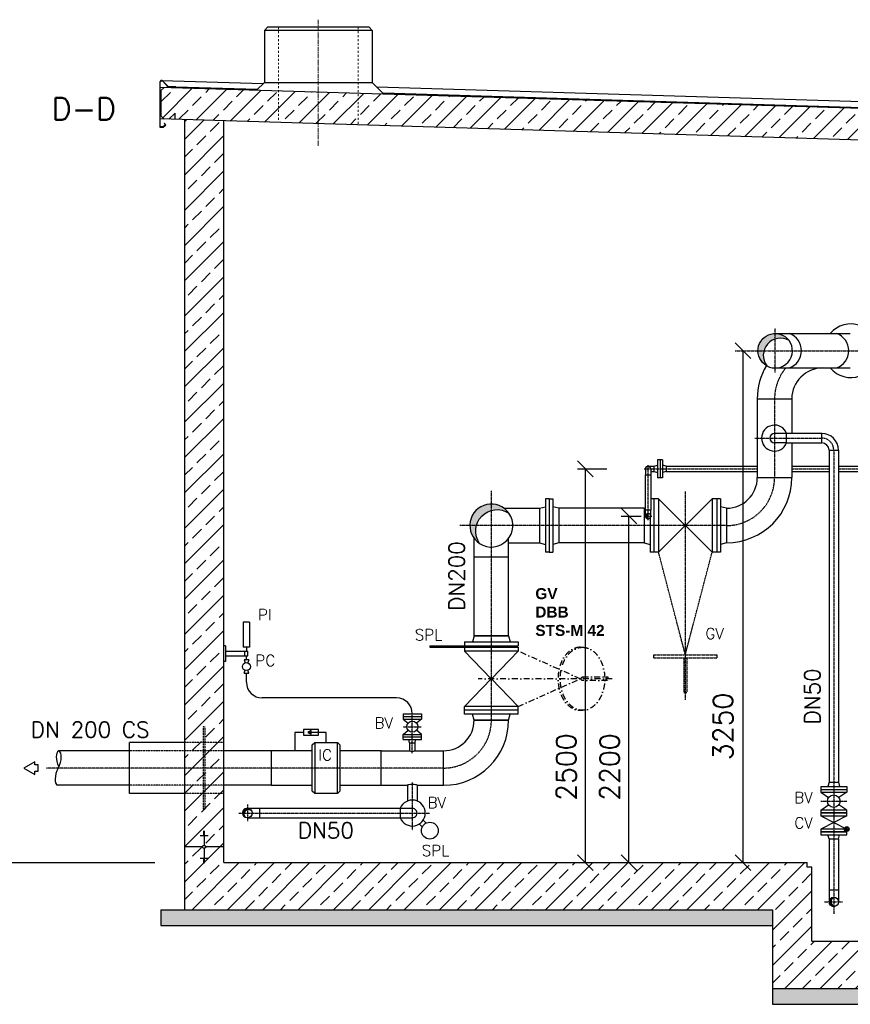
# Model space of a CAD drawing. Header units: millimetres. Extents: x -197187 to 231260338, y -45270 to 70505.
# Tile 23 of 85: x -39226 to -33949, y 2478 to 8730. Entities that reach past the tile are written whole.
import ezdxf

# ---------------------------------------------------------------- set-up
doc = ezdxf.new("R2010")
doc.units = ezdxf.units.MM
doc.header["$LTSCALE"] = 0.5
for name, pattern in [('DASHDOT', [1, 0.5, -0.25, 0, -0.25]), ('HIDDEN', [0.375, 0.25, -0.125]), ('JIS_02_1.0', [2, 1, -1]), ('MITTE2', [28.575, 19.05, -3.175, 3.175, -3.175])]:
    doc.linetypes.add(name, pattern=pattern)
for name, color, linetype in [('21', 7, 'Continuous'), ('4', 7, 'Continuous'), ('41', 7, 'Continuous'), ('42', 7, 'Continuous'), ('BEMAßUNG', 7, 'Continuous'), ('Beschriftung', 7, 'Continuous'), ('P-MU025ENTLÜ', 7, 'Continuous'), ('P-MU050ENTL', 7, 'Continuous'), ('P-MU150AUSL', 7, 'Continuous'), ('P-MU150EINL', 7, 'Continuous'), ('P-MU200AUSL', 7, 'Continuous'), ('P-MU200EINL', 7, 'Continuous')]:
    doc.layers.add(name, color=color, linetype=linetype)
doc.styles.add('ROMANS', font='ROMANS', dxfattribs={"height": 0.2})

# ---------------------------------------------------------------- blocks, each defined once
blk = doc.blocks.new('_Oblique')
at = {"color": 0, "linetype": 'ByBlock', "lineweight": -2}
blk.add_line((-0.5, -0.5), (0.5, 0.5), dxfattribs=at)

msp = doc.modelspace()

# ---------------------------------------------------------------- hatches: boundary and pattern name
at = {"lineweight": 5}
h = msp.add_hatch(dxfattribs=at)
h.set_pattern_fill('ANSI33', color=256, scale=25)
h.set_pattern_definition([(45, (6099.8, -19317.34), (-112.2532, 112.2532), []), (45, (6212.05, -19317.34), (-112.2532, 112.2532), [79.375, -39.6875])])
h.paths.add_polyline_path([(-38328.524, 8280.693), (-38308.533, 8300.093), (-27299.064, 7969.809), (-27279.073, 7949.209), (-27279.073, 7788.471), (-27299.064, 7769.071), (-27329.005, 7769.969), (-27369.005, 7811.169), (-27369.005, 7771.169), (-38308.533, 8099.355), (-38328.524, 8119.955)])
h = msp.add_hatch(dxfattribs=at)
h.set_pattern_fill('ANSI33', color=256, scale=25)
h.set_pattern_definition([(45, (6100, -19369.34), (-112.2532, 112.2532), []), (45, (6212.25, -19369.34), (-112.2532, 112.2532), [79.375, -39.6875])])
h.paths.add_polyline_path([(-27429.005, 7772.969), (-27679.005, 7780.469), (-27679.005, 3378.469), (-33664.005, 3378.469), (-33664.005, 3348.469), (-33694.005, 3348.469), (-33694.005, 2878.469), (-34194.005, 2878.469), (-34194.005, 3378.469), (-37929.005, 3378.469), (-37929.005, 8087.969), (-38177.137, 8095.413), (-38179.005, 3078.469), (-34444.005, 3078.469), (-34444.005, 2578.469), (-33444.005, 2578.469), (-33444.005, 3078.469), (-27429.005, 3078.469)])
h = msp.add_hatch(color=256)
h.dxf.hatch_style = 1
h.paths.add_polyline_path([(-35243.629, 5578.469), (-35250.586, 5578.469, 0.41421356), (-35233.736, 5561.619, -0.27186685)])
h.paths.add_polyline_path([(-35233.736, 5595.319, 0.41421356), (-35250.586, 5578.469), (-35243.629, 5578.469, -0.27186685)])
h = msp.add_hatch(color=256)
h.dxf.hatch_style = 1
h.paths.add_polyline_path([(-37394.766, 4205.073), (-37374.68, 4193.476), (-37374.68, 4216.669)])
h = msp.add_hatch(color=256)
h.dxf.hatch_style = 1
h.paths.add_polyline_path([(-34070.611, 3128.469), (-34084.155, 3128.469, 0.41421356), (-34054.005, 3098.319, -0.25717044)])
h.paths.add_polyline_path([(-34054.005, 3158.619, 0.41421356), (-34084.155, 3128.469), (-34070.611, 3128.469, -0.25717044)])
at = {"layer": 'Beschriftung', "lineweight": 5}
h = msp.add_hatch(dxfattribs=at)
h.set_pattern_fill('BETON_UNBEWEHRT', color=256, scale=200, angle=90, pattern_type=2)
h.set_pattern_definition([(135, (-38179.005, 48240.51), (-35.35534, -35.35534), [25, -12.5])])
h.paths.add_polyline_path([(-34444.005, 3078.469), (-38329.005, 3078.469), (-38329.005, 2978.469), (-34444.005, 2978.469)])
h.paths.add_polyline_path([(-33444.005, 2578.469), (-34444.005, 2578.469), (-34444.005, 2478.469), (-33444.005, 2478.469)])
h.paths.add_polyline_path([(-27279.005, 3078.469), (-33444.005, 3078.469), (-33444.005, 2978.469), (-27279.005, 2978.469)])
at = {"layer": 'P-MU050ENTL', "linetype": 'Continuous', "ltscale": 10}
h = msp.add_hatch(dxfattribs=at)
h.set_pattern_fill('ANSI31', color=256, style=0)
h.set_pattern_definition([(45, (-26138.38, -11424.36843), (-0.08838834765, 0.08838834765), [])])
h.paths.add_polyline_path([(-37779.005, 3723.069), (-37779.005, 3714.307, -0.25950715), (-37752.169, 3706.66, 0.28149238)])
h.paths.add_polyline_path([(-37779.005, 3714.307), (-37779.005, 3723.069, 0.41421356), (-37809.155, 3692.919), (-37800.393, 3692.919, -0.28494192)])
h.paths.add_polyline_path([(-37800.393, 3692.919), (-37809.155, 3692.919, 0.28149238), (-37792.746, 3666.082, -0.25950715)])
at = {"layer": 'P-MU200EINL', "linetype": 'Continuous', "ltscale": 10}
h = msp.add_hatch(color=256, dxfattribs=at)
h.paths.add_polyline_path([(-34497.513, 6628.424), (-34535.555, 6628.424, 0.27029068), (-34479.95, 6533.077, -0.23329223)])
h.paths.add_polyline_path([(-34426.005, 6737.974), (-34426.005, 6702.724, -0.21036679), (-34338.172, 6693.895, 0.23684684)])
h.paths.add_polyline_path([(-34426.005, 6702.724), (-34426.005, 6737.974, 0.41421356), (-34535.555, 6628.424), (-34497.513, 6628.424, -0.25004036)])
h = msp.add_hatch(color=256, dxfattribs=at)
h.paths.add_polyline_path([(-36117.419, 5597.086, 0.24392992), (-36229.005, 5654.969), (-36229.005, 5614.531, -0.21655423)])
h.paths.add_polyline_path([(-36365.505, 5518.469), (-36324.226, 5518.469, -0.26514265), (-36229.005, 5614.531), (-36229.005, 5654.969, 0.41421356)], flags=17)
h.paths.add_polyline_path([(-36324.226, 5518.469), (-36365.505, 5518.469, 0.25246547), (-36303.994, 5404.412, -0.22267638)])

# ---------------------------------------------------------------- linework, layer by layer
at = {"linetype": 'MITTE2', "lineweight": 18, "ltscale": 3}
msp.add_line((-37328.798, 7930.47), (-37328.798, 8730.47), dxfattribs=at)
for p, q in [((-37671.092, 8662.47), (-37651.092, 8682.47)), ((-37671.092, 8662.47), (-37671.092, 8332.47)), ((-36986.092, 8662.47), (-37671.092, 8662.47)), ((-37006.092, 8682.47), (-37651.092, 8682.47)), ((-36986.092, 8662.47), (-37006.092, 8682.47)), ((-36986.092, 8662.47), (-36986.092, 8332.47)), ((-38324.006, 8344.224), (-37678.696, 8324.865)), ((-37671.092, 8332.47), (-37721.092, 8282.47)), ((-37671.092, 8332.47), (-36986.092, 8332.47)), ((-36986.092, 8332.47), (-36911.813, 8258.191)), ((-27299.064, 7969.809), (-38334.006, 8300.857)), ((-38328.524, 8280.693), (-38308.533, 8300.093)), ((-38328.524, 8280.693), (-38328.524, 8119.955)), ((-37716.337, 8287.224), (-38234.051, 8302.861)), ((-38233.991, 8304.86), (-37714.356, 8289.205)), ((-36956.831, 8303.209), (-25838.308, 7969.653)), ((-36918.863, 8265.241), (-25874.938, 7932.536)), ((-25924.087, 7931.061), (-36916.694, 8263.072)), ((-38238.592, 8137.257), (-38278.592, 8098.457)), ((-38238.592, 8097.257), (-38238.592, 8137.257)), ((-27369.005, 7771.169), (-38334.006, 8100.119)), ((-38308.533, 8099.355), (-38328.524, 8119.955)), ((-37422.968, 4205.073), (-37477.293, 4205.073)), ((-37477.293, 4205.073), (-37477.293, 4088.019)), ((-37279.005, 4205.073), (-37374.68, 4205.073)), ((-37279.005, 4140.469), (-37279.005, 4205.073)), ((-38059.005, 3578.122), (-38049.005, 3578.122)), ((-38059.005, 3574.602), (-38049.005, 3574.602)), ((-38059.005, 3571.082), (-38049.005, 3571.082)), ((-38059.005, 3567.563), (-38049.005, 3567.563)), ((-38059.005, 3564.043), (-38049.005, 3564.043)), ((-38054.005, 3578.469), (-38054.005, 3488.822)), ((-38079.005, 3549.963), (-38029.005, 3549.963)), ((-38059.005, 3560.523), (-38049.005, 3560.523)), ((-38059.005, 3557.003), (-38049.005, 3557.003)), ((-38059.005, 3553.483), (-38049.005, 3553.483)), ((-38064.358, 3478.469), (-38179.005, 3478.469)), ((-38054.005, 3468.116), (-38054.005, 3378.469)), ((-37929.005, 3478.469), (-38043.653, 3478.469)), ((-38079.005, 3406.975), (-38029.005, 3406.975)), ((-38059.005, 3403.455), (-38049.005, 3403.455)), ((-38059.005, 3399.935), (-38049.005, 3399.935)), ((-38059.005, 3396.415), (-38049.005, 3396.415)), ((-38059.005, 3392.895), (-38049.005, 3392.895)), ((-38059.005, 3389.375), (-38049.005, 3389.375)), ((-38059.005, 3385.856), (-38049.005, 3385.856)), ((-38059.005, 3382.336), (-38049.005, 3382.336)), ((-38059.005, 3378.816), (-38049.005, 3378.816)), ((-34224.005, 3348.469), (-34224.005, 3378.469)), ((-34194.005, 3348.469), (-34224.005, 3348.469)), ((-34194.005, 2878.469), (-34194.005, 3348.469)), ((-38329.005, 3078.469), (-34444.005, 3078.469)), ((-38329.005, 3078.469), (-38329.005, 2978.469)), ((-34444.005, 3078.469), (-34444.005, 2478.469)), ((-38329.005, 2978.469), (-34444.005, 2978.469)), ((-34444.005, 2578.469), (-33444.005, 2578.469)), ((-34444.005, 2478.469), (-33444.005, 2478.469))]:
    msp.add_line(p, q)
at = {"linetype": 'JIS_02_1.0', "lineweight": 18, "ltscale": 25}
for p, q in [((-37581.092, 8682.47), (-37581.092, 8077.532)), ((-37076.092, 8682.47), (-37076.092, 8062.382))]:
    msp.add_line(p, q, dxfattribs=at)
msp.add_lwpolyline([(-38299.864, 8063.658), (-38314.006, 8049.516), (-38334.006, 8049.516), (-38334.006, 8332.224, -0.67907867), (-38316.726, 8339.08), (-38284.028, 8304.36), (-38234.051, 8302.861), (-38233.991, 8304.86), (-38283.14, 8306.334), (-38315.27, 8340.451, 0.67907867), (-38336.006, 8332.224), (-38336.006, 8047.516), (-38313.177, 8047.516), (-38297.035, 8063.658), (-38305.52, 8072.143), (-38306.935, 8070.729)], format="xyb", close=True)
for points in [[(-37422.968, 4186.971), (-37326.391, 4186.971), (-37326.391, 4223.174), (-37422.968, 4223.174)], [(-37394.766, 4205.073), (-37374.68, 4193.476), (-37374.68, 4216.669)]]:
    msp.add_lwpolyline(points, close=True)
msp.add_circle((-38054.005, 3478.469), 10.353)
at = {"layer": '21', "linetype": 'Continuous', "ltscale": 10}
for p, q in [((-38179.005, 8095.469), (-38179.005, 3078.469)), ((-37785.285, 4523.569), (-37785.285, 4580.419)), ((-36338.555, 4283.469), (-36119.455, 4283.469)), ((-37929.005, 3378.469), (-34224.005, 3378.469)), ((-38179.005, 3078.469), (-34944.005, 3078.469)), ((-34194.005, 2878.469), (-33694.005, 2878.469))]:
    msp.add_line(p, q, dxfattribs=at)
at = {"layer": '41', "linetype": 'Continuous', "ltscale": 10}
for p, q in [((-37929.005, 3378.469), (-37929.005, 8087.969)), ((-37805.285, 4905.419), (-37805.285, 4745.419)), ((-37765.285, 4905.419), (-37805.285, 4905.419)), ((-37765.285, 4905.419), (-37765.285, 4745.419)), ((-37919.005, 4755.419), (-37929.005, 4755.419)), ((-37919.005, 4755.419), (-37919.005, 4655.419)), ((-37919.005, 4720.419), (-37775.285, 4720.419)), ((-37919.005, 4690.419), (-37775.285, 4690.419)), ((-37765.285, 4745.419), (-37805.285, 4745.419)), ((-37795.285, 4690.419), (-37795.285, 4720.419)), ((-37785.285, 4745.419), (-37785.285, 4720.419)), ((-37785.285, 4665.419), (-37785.285, 4690.419)), ((-37775.285, 4690.419), (-37775.285, 4720.419)), ((-37919.005, 4655.419), (-37929.005, 4655.419)), ((-37770.285, 4665.419), (-37800.285, 4665.419)), ((-37800.285, 4665.419), (-37793.606, 4646.494)), ((-37770.285, 4665.419), (-37776.965, 4646.494)), ((-37770.285, 4665.419), (-37776.965, 4646.494)), ((-37800.285, 4580.419), (-37793.606, 4599.344)), ((-37800.285, 4580.419), (-37770.285, 4580.419)), ((-37770.285, 4580.419), (-37776.965, 4599.344)), ((-36831.505, 4423.569), (-37685.285, 4423.569)), ((-36789.005, 4322.019), (-36674.005, 4322.019)), ((-36789.005, 4322.019), (-36789.005, 4290.019)), ((-36674.005, 4322.019), (-36674.005, 4290.019)), ((-36789.005, 4306.019), (-36674.005, 4306.019)), ((-36789.005, 4290.019), (-36674.005, 4290.019)), ((-36789.005, 4290.019), (-36758.145, 4263.72)), ((-36674.005, 4290.019), (-36704.866, 4263.72)), ((-36789.005, 4192.019), (-36758.145, 4218.318)), ((-36789.005, 4160.019), (-36789.005, 4192.019)), ((-36789.005, 4192.019), (-36674.005, 4192.019)), ((-36674.005, 4192.019), (-36704.866, 4218.318)), ((-36674.005, 4160.019), (-36674.005, 4192.019)), ((-36789.005, 4176.019), (-36674.005, 4176.019)), ((-36789.005, 4160.019), (-36674.005, 4160.019)), ((-36748.355, 4138.019), (-36754.25, 4160.019)), ((-36748.355, 4138.019), (-36714.655, 4138.019)), ((-36748.355, 4138.019), (-36748.355, 4088.019)), ((-36714.655, 4138.019), (-36708.76, 4160.019)), ((-36714.655, 4138.019), (-36714.655, 4088.019))]:
    msp.add_line(p, q, dxfattribs=at)
at = {"layer": '41', "linetype": 'DASHDOT', "ltscale": 10}
for p, q in [((-36731.505, 4073.199), (-36731.505, 4322.019)), ((-36789.005, 4241.019), (-36674.005, 4241.019))]:
    msp.add_line(p, q, dxfattribs=at)
at = {"layer": '41', "linetype": 'Continuous', "ltscale": 10}
for centre, radius in [((-37785.285, 4622.919), 25), ((-36731.505, 4241.019), 35)]:
    msp.add_circle(centre, radius, dxfattribs=at)
for centre, start, end in [((-37685.285, 4523.569), 180, 270), ((-36831.505, 4323.569), 0, 90)]:
    msp.add_arc(centre, 100, start, end, dxfattribs=at)
msp.add_ellipse((-36731.505, 4088.019), major_axis=(16.85, 0), ratio=0.1011454, start_param=3.14159265, end_param=6.28318531, dxfattribs=at)
at = {"layer": 'BEMAßUNG'}
for p, q in [((-34630.788, 6628.424), (-34630.788, 3378.469)), ((-35330.788, 3378.469), (-34643.288, 3378.469))]:
    msp.add_line(p, q, dxfattribs=at)
at = {"layer": 'BEMAßUNG', "linetype": 'Continuous', "ltscale": 10}
for p, q in [((-35682.117, 5878.469), (-35496.412, 5878.469)), ((-35632.117, 3378.469), (-35632.117, 5878.469)), ((-35405.294, 5578.469), (-35277.362, 5578.469)), ((-35355.294, 3378.469), (-35355.294, 5578.469)), ((-39417.081, 3378.469), (-38366.595, 3378.469))]:
    msp.add_line(p, q, dxfattribs=at)
msp.add_lwpolyline([(-39198.354, 3978.469), (-39129.073, 3938.469), (-39129.073, 3958.469), (-39109.073, 3958.469), (-39109.073, 3998.469), (-39129.073, 3998.469), (-39129.073, 4018.469), (-39198.354, 3978.469)], close=True, dxfattribs=at)
at = {"layer": 'P-MU025ENTLÜ', "linetype": 'DASHDOT', "ltscale": 10}
for p, q in [((-35258.81, 5878.469), (-34539.555, 5878.469)), ((-35233.736, 5553.395), (-35233.736, 5903.543)), ((-34320.455, 5878.469), (-34084.155, 5878.469)), ((-34023.855, 5878.469), (-33182.555, 5878.469)), ((-35258.81, 5578.469), (-35208.663, 5578.469))]:
    msp.add_line(p, q, dxfattribs=at)
at = {"layer": 'P-MU025ENTLÜ', "linetype": 'Continuous', "ltscale": 10}
for p, q in [((-35250.586, 5878.469), (-35250.586, 5840.469)), ((-35233.736, 5895.319), (-35195.736, 5895.319)), ((-35216.886, 5878.469), (-35216.886, 5840.469)), ((-35195.736, 5895.319), (-35173.736, 5901.214)), ((-35195.736, 5861.619), (-35195.736, 5895.319)), ((-35195.736, 5861.619), (-35195.736, 5895.319)), ((-35173.736, 5935.969), (-35173.736, 5820.969)), ((-35141.736, 5935.969), (-35173.736, 5935.969)), ((-35157.736, 5935.969), (-35157.736, 5820.969)), ((-35141.736, 5935.969), (-35141.736, 5820.969)), ((-35119.736, 5895.319), (-35141.736, 5901.214)), ((-35119.736, 5895.319), (-35119.736, 5861.619)), ((-35119.736, 5895.319), (-34539.555, 5895.319)), ((-34320.455, 5895.319), (-34084.155, 5895.319)), ((-34023.855, 5895.319), (-33182.555, 5895.319)), ((-35250.586, 5840.469), (-35216.886, 5840.469)), ((-35216.886, 5861.619), (-35195.736, 5861.619)), ((-35195.736, 5861.619), (-35173.736, 5855.724)), ((-35141.736, 5820.969), (-35173.736, 5820.969)), ((-35119.736, 5861.619), (-35141.736, 5855.724)), ((-35119.736, 5861.619), (-34539.555, 5861.619)), ((-34320.455, 5861.619), (-34084.155, 5861.619)), ((-34023.855, 5861.619), (-33182.555, 5861.619)), ((-35216.886, 5616.469), (-35250.586, 5616.469)), ((-35250.586, 5578.469), (-35250.586, 5616.469)), ((-35216.886, 5578.469), (-35216.886, 5616.469))]:
    msp.add_line(p, q, dxfattribs=at)
msp.add_lwpolyline([(-35250.586, 5840.469), (-35216.886, 5840.469), (-35216.886, 5616.469), (-35250.586, 5616.469)], close=True, dxfattribs=at)
msp.add_circle((-35233.736, 5578.469), 16.85, dxfattribs=at)
for centre, radius, start, end in [((-35233.736, 5878.469), 16.85, 0, 180), ((-35233.736, 5578.469), 16.85, 180, 0), ((-35224.333, 5578.469), 19.296, 119.1631074, 240.8368926)]:
    msp.add_arc(centre, radius, start, end, dxfattribs=at)
at = {"layer": 'P-MU050ENTL', "linetype": 'DASHDOT', "ltscale": 10}
for p, q in [((-34554.842, 6073.447), (-34130.005, 6073.447)), ((-34054.005, 5997.447), (-34054.005, 3053.366)), ((-36731.505, 3885.864), (-36731.505, 3584.512)), ((-34136.505, 3768.469), (-33971.505, 3768.469)), ((-37832.417, 3692.919), (-36623.098, 3692.919)), ((-37779.005, 3746.331), (-37779.005, 3639.507)), ((-34113.732, 3128.469), (-33997.457, 3128.469))]:
    msp.add_line(p, q, dxfattribs=at)
at = {"layer": 'P-MU050ENTL', "linetype": 'Continuous', "ltscale": 10}
for p, q in [((-34354.005, 6103.597), (-34430.005, 6103.597)), ((-34354.005, 6043.297), (-34354.005, 6103.597)), ((-34130.005, 6043.297), (-34130.005, 6103.597)), ((-34354.005, 6043.297), (-34430.005, 6043.297)), ((-34084.155, 5997.447), (-34084.155, 3888.469)), ((-34084.155, 5997.447), (-34023.855, 5997.447)), ((-34023.855, 5997.447), (-34023.855, 3888.469)), ((-34084.155, 3888.469), (-34091.39, 3861.469)), ((-34084.155, 3888.469), (-34023.855, 3888.469)), ((-34023.855, 3888.469), (-34016.621, 3861.469)), ((-36761.655, 3868.919), (-36761.655, 3769.712)), ((-36701.355, 3868.919), (-36701.355, 3769.712)), ((-34136.505, 3861.469), (-33971.505, 3861.469)), ((-34136.505, 3861.469), (-34136.505, 3825.469)), ((-34136.505, 3843.469), (-33971.505, 3843.469)), ((-34136.505, 3825.469), (-33971.505, 3825.469)), ((-34136.505, 3825.469), (-34086.914, 3791.206)), ((-33971.505, 3825.469), (-34021.096, 3791.206)), ((-33971.505, 3861.469), (-33971.505, 3825.469)), ((-37779.005, 3723.069), (-36807.505, 3723.069)), ((-37703.005, 3723.069), (-37703.005, 3662.769)), ((-36807.505, 3723.069), (-36807.505, 3662.769)), ((-36807.505, 3723.069), (-36731.505, 3723.069)), ((-34136.505, 3711.469), (-34086.914, 3745.732)), ((-33971.505, 3711.469), (-34021.096, 3745.732)), ((-37779.005, 3662.769), (-36807.505, 3662.769)), ((-36807.505, 3662.769), (-36731.505, 3662.769)), ((-36662.122, 3648.285), (-36643.157, 3629.32)), ((-33971.505, 3675.469), (-34136.505, 3591.469)), ((-34136.505, 3675.469), (-33971.505, 3591.469)), ((-36686.871, 3623.536), (-36667.906, 3604.571)), ((-34084.155, 3528.469), (-34091.39, 3555.469)), ((-34084.155, 3528.469), (-34023.855, 3528.469)), ((-34084.155, 3528.469), (-34084.155, 3128.469)), ((-34023.855, 3528.469), (-34016.621, 3555.469)), ((-34023.855, 3528.469), (-34023.855, 3128.469)), ((-34084.155, 3204.469), (-34023.855, 3204.469))]:
    msp.add_line(p, q, dxfattribs=at)
at = {"layer": 'P-MU050ENTL', "linetype": 'Continuous'}
for p, q in [((-34130.005, 6103.597), (-34354.005, 6103.597)), ((-34354.005, 6043.297), (-34130.005, 6043.297))]:
    msp.add_line(p, q, dxfattribs=at)
at = {"layer": 'P-MU050ENTL', "linetype": 'Continuous', "ltscale": 10}
for points in [[(-34136.505, 3693.469), (-33971.505, 3693.469), (-33971.505, 3711.469), (-34136.505, 3711.469)], [(-34136.505, 3675.469), (-33971.505, 3675.469), (-33971.505, 3693.469), (-34136.505, 3693.469)], [(-34136.505, 3573.469), (-33971.505, 3573.469), (-33971.505, 3591.469), (-34136.505, 3591.469)], [(-34136.505, 3555.469), (-33971.505, 3555.469), (-33971.505, 3573.469), (-34136.505, 3573.469)]]:
    msp.add_lwpolyline(points, close=True, dxfattribs=at)
for centre, radius in [((-34054.005, 3768.469), 40), ((-37779.005, 3692.919), 30.15), ((-36619.782, 3581.196), 53.5), ((-33971.505, 3591.469), 10), ((-33971.505, 3591.469), 5), ((-34054.005, 3128.469), 30.15)]:
    msp.add_circle(centre, radius, dxfattribs=at)
at = {"layer": 'P-MU050ENTL', "linetype": 'Continuous'}
msp.add_arc((-34430.005, 6073.447), 82.5, 21.4355589, 338.5644411, dxfattribs=at)
at = {"layer": 'P-MU050ENTL', "linetype": 'Continuous', "ltscale": 10}
for centre, radius, start, end in [((-34430.005, 6073.447), 30.15, 90, 270), ((-34130.005, 5997.447), 106.15, 0, 90), ((-34130.005, 5997.447), 45.85, 0, 90), ((-36731.505, 3692.919), 82.5, 201.4355589, 158.5644411), ((-37772.458, 3686.371), 28.693, 45, 225), ((-36731.505, 3692.919), 30.15, 269.9999167, 90.0000833), ((-36731.505, 3692.919), 30.15, 357.4634278, 0.3400389), ((-34034.937, 3128.469), 35.674, 122.3109784, 237.6890216)]:
    msp.add_arc(centre, radius, start, end, dxfattribs=at)
at = {"layer": 'P-MU050ENTL', "linetype": 'DASHDOT', "ltscale": 10}
msp.add_arc((-34130.005, 5997.447), 76, 0, 90, dxfattribs=at)
at = {"layer": 'P-MU200AUSL', "linetype": 'HIDDEN', "ltscale": 10}
for p, q in [((-38059.005, 4240.419), (-38059.005, 3716.519)), ((-38049.005, 4240.419), (-38059.005, 4240.419)), ((-38049.005, 4240.419), (-38049.005, 3716.519)), ((-37929.005, 4140.419), (-38179.005, 4140.419)), ((-37929.005, 3816.519), (-38179.005, 3816.519)), ((-38049.005, 3716.519), (-38059.005, 3716.519))]:
    msp.add_line(p, q, dxfattribs=at)
at = {"layer": 'P-MU200AUSL', "ltscale": 100}
for p, q in [((-38179.005, 4140.419), (-38529.005, 4140.419)), ((-38529.005, 3816.519), (-38529.005, 4140.419)), ((-38179.005, 3816.519), (-38529.005, 3816.519))]:
    msp.add_line(p, q, dxfattribs=at)
at = {"layer": 'P-MU200EINL', "linetype": 'DASHDOT', "ltscale": 10}
for p, q in [((-34426.005, 6490.47), (-34426.005, 6771.472)), ((-34680.788, 6628.424), (-33381.664, 6628.424)), ((-34430.005, 6323.424), (-34430.005, 5823.469)), ((-36229.005, 4283.469), (-36229.005, 5740.023)), ((-34997.005, 5734.631), (-34997.005, 4412.593)), ((-34735.005, 5518.469), (-36428.706, 5518.469)), ((-34997.005, 4698.469), (-35167.005, 5348.469)), ((-34997.005, 4698.469), (-34827.005, 5348.469)), ((-35197.005, 4698.469), (-34797.005, 4698.469)), ((-35197.005, 4678.469), (-34797.005, 4678.469)), ((-35007.005, 4678.469), (-35007.005, 4458.469)), ((-34987.005, 4678.469), (-34987.005, 4458.469)), ((-36534.005, 3978.469), (-39057.173, 3978.469))]:
    msp.add_line(p, q, dxfattribs=at)
at = {"layer": 'P-MU200EINL', "linetype": 'Continuous', "ltscale": 10}
for p, q in [((-34429.664, 6737.974), (-33950.664, 6737.974)), ((-34429.664, 6518.874), (-33950.664, 6518.874)), ((-34539.555, 6323.424), (-34320.455, 6323.424)), ((-34539.555, 6323.424), (-34539.555, 5823.469)), ((-34320.455, 6323.424), (-34320.455, 6103.597)), ((-34320.455, 6043.297), (-34320.455, 5823.469)), ((-34539.555, 5823.469), (-34320.455, 5823.469)), ((-36147.574, 5628.019), (-35923.005, 5628.019)), ((-35923.005, 5628.019), (-35885.005, 5638.201)), ((-35923.005, 5628.019), (-35923.005, 5408.919)), ((-35862.005, 5688.469), (-35885.005, 5688.469)), ((-35885.005, 5688.469), (-35885.005, 5348.469)), ((-35862.005, 5688.469), (-35862.005, 5348.469)), ((-35862.005, 5688.469), (-35839.005, 5688.469)), ((-35862.005, 5688.469), (-35862.005, 5348.469)), ((-35839.005, 5688.469), (-35839.005, 5348.469)), ((-35801.005, 5628.019), (-35839.005, 5638.201)), ((-35801.005, 5628.019), (-35801.005, 5408.919)), ((-35258.005, 5628.019), (-35250.586, 5630.007)), ((-35258.005, 5628.019), (-35258.005, 5408.919)), ((-35167.005, 5688.469), (-35216.886, 5688.469)), ((-35197.005, 5688.469), (-35197.005, 5348.469)), ((-35167.005, 5688.469), (-35167.005, 5348.469)), ((-34827.005, 5348.469), (-35167.005, 5688.469)), ((-34827.005, 5688.469), (-35167.005, 5348.469)), ((-34773.005, 5688.469), (-34827.005, 5688.469)), ((-34827.005, 5688.469), (-34827.005, 5348.469)), ((-34797.005, 5688.469), (-34797.005, 5348.469)), ((-34773.005, 5688.469), (-34773.005, 5348.469)), ((-34735.005, 5628.019), (-34773.005, 5638.201)), ((-34735.005, 5628.019), (-34735.005, 5408.919)), ((-35220.005, 5568.703), (-35220.005, 5348.469)), ((-36338.555, 4817.469), (-36338.555, 5437.038)), ((-36119.455, 4817.469), (-36119.455, 5437.038)), ((-36119.455, 5408.919), (-35923.005, 5408.919)), ((-35923.005, 5408.919), (-35885.005, 5398.737)), ((-35801.005, 5408.919), (-35839.005, 5398.737)), ((-35258.005, 5408.919), (-35220.005, 5398.737)), ((-34735.005, 5408.919), (-34773.005, 5398.737)), ((-36119.455, 5318.469), (-36338.555, 5318.469)), ((-35862.005, 5348.469), (-35885.005, 5348.469)), ((-35862.005, 5348.469), (-35839.005, 5348.469)), ((-35167.005, 5348.469), (-35220.005, 5348.469)), ((-34773.005, 5348.469), (-34827.005, 5348.469)), ((-36338.555, 4817.469), (-36348.737, 4779.469)), ((-36338.555, 4817.469), (-36119.455, 4817.469)), ((-36119.455, 4817.469), (-36338.555, 4817.469)), ((-36119.455, 4817.469), (-36109.273, 4779.469)), ((-36620.84, 4755.469), (-36059.005, 4755.469)), ((-36620.84, 4755.469), (-36620.84, 4745.469)), ((-36399.005, 4779.469), (-36059.005, 4779.469)), ((-36399.005, 4779.469), (-36399.005, 4755.469)), ((-36081.505, 4755.469), (-36081.505, 4745.469)), ((-36059.005, 4779.469), (-36059.005, 4755.469)), ((-36620.84, 4745.469), (-36059.005, 4745.469)), ((-36399.005, 4745.469), (-36399.005, 4721.469)), ((-36059.005, 4721.469), (-36399.005, 4721.469)), ((-36399.005, 4721.469), (-36229.99, 4545.469)), ((-36228.02, 4545.469), (-36059.005, 4721.469)), ((-36059.005, 4745.469), (-36059.005, 4721.469)), ((-35197.005, 4678.469), (-35197.005, 4698.469)), ((-34797.005, 4698.469), (-34797.005, 4678.469)), ((-36229.99, 4545.469), (-36399.005, 4369.469)), ((-36059.005, 4369.469), (-36228.02, 4545.469)), ((-35007.005, 4458.469), (-34987.005, 4458.469)), ((-36399.005, 4345.469), (-36399.005, 4369.469)), ((-36059.005, 4369.469), (-36399.005, 4369.469)), ((-36059.005, 4345.469), (-36399.005, 4345.469)), ((-36399.005, 4321.469), (-36399.005, 4345.469)), ((-36059.005, 4321.469), (-36399.005, 4321.469)), ((-36338.555, 4283.469), (-36348.737, 4321.469)), ((-36119.455, 4283.469), (-36109.273, 4321.469)), ((-36059.005, 4345.469), (-36059.005, 4369.469)), ((-36059.005, 4321.469), (-36059.005, 4345.469)), ((-36119.455, 4283.469), (-36338.555, 4283.469)), ((-37351.505, 4140.469), (-37351.505, 3816.469)), ((-37206.505, 3816.469), (-37206.505, 4140.469)), ((-38529.005, 4088.019), (-38977.697, 4088.019)), ((-37629.005, 4088.019), (-37929.005, 4088.019)), ((-36929.005, 4088.019), (-36748.355, 4088.019)), ((-36714.655, 4088.019), (-36534.005, 4088.019)), ((-36534.005, 3868.919), (-36534.005, 4088.019)), ((-38529.005, 3868.919), (-38984.52, 3868.919)), ((-37629.005, 3868.919), (-37929.005, 3868.919)), ((-36929.005, 3868.919), (-36761.655, 3868.919)), ((-36701.355, 3868.919), (-36534.005, 3868.919))]:
    msp.add_line(p, q, dxfattribs=at)
at = {"layer": 'P-MU200EINL', "linetype": 'Continuous'}
for p, q in [((-35258.005, 5628.019), (-35801.005, 5628.019)), ((-35258.005, 5408.919), (-35801.005, 5408.919))]:
    msp.add_line(p, q, dxfattribs=at)
at = {"layer": 'P-MU200EINL', "linetype": 'DASHDOT', "ltscale": 150}
for p, q in [((-35664.414, 4545.469), (-36059.005, 4721.469)), ((-35664.414, 4745.469), (-35650.272, 4745.469)), ((-35460.722, 4545.469), (-36312.041, 4545.469)), ((-36059.005, 4369.469), (-35664.414, 4545.469)), ((-35650.272, 4556.961), (-35491.173, 4556.961)), ((-35491.173, 4533.977), (-35650.272, 4533.977)), ((-35664.414, 4345.469), (-35650.272, 4345.469))]:
    msp.add_line(p, q, dxfattribs=at)
at = {"layer": 'P-MU200EINL', "linetype": 'HIDDEN', "ltscale": 10}
for p, q in [((-37929.005, 4088.019), (-38529.005, 4088.019)), ((-37929.005, 3868.919), (-38529.005, 3868.919))]:
    msp.add_line(p, q, dxfattribs=at)
at = {"layer": 'P-MU200EINL', "linetype": 'Continuous', "ltscale": 10}
for points in [[(-34479.95, 6533.077, -1.23269104), (-34338.172, 6693.895, 0.81123329), (-34479.95, 6533.077)], [(-36117.419, 5597.086, 1.20782908), (-36303.994, 5404.412, -0.82793172), (-36117.419, 5597.086)]]:
    msp.add_lwpolyline(points, format="xyb", dxfattribs=at)
msp.add_lwpolyline([(-37206.505, 3816.469), (-37351.505, 3816.469), (-37366.505, 3831.469), (-37366.505, 4125.469), (-37351.505, 4140.469), (-37206.505, 4140.469), (-37191.505, 4125.469), (-37191.505, 3831.469)], close=True, dxfattribs=at)
for points in [[(-37366.505, 4088.019), (-37629.005, 4088.019), (-37629.005, 3868.919), (-37366.505, 3868.919)], [(-37191.505, 3868.919), (-36929.005, 3868.919), (-36929.005, 4088.019), (-37191.505, 4088.019)]]:
    msp.add_lwpolyline(points, dxfattribs=at)
msp.add_circle((-33971.505, 3591.469), 15, dxfattribs=at)
for centre, radius, start, end in [((-33947.005, 6628.424), 170, 220.1215861, 139.8784139), ((-34426.005, 6628.424), 109.55, 240.5003889, 36.7008472), ((-34375.406, 6628.424), 116.197, 289.4736944, 70.5263056), ((-34075.067, 6628.424), 116.192, 289.4667194, 70.5332778), ((-34125.005, 6323.424), 414.55, 149.4338556, 180), ((-34125.005, 6323.424), 195.45, 90, 180), ((-34735.005, 5823.469), 195.45, 270, 0), ((-34735.005, 5823.469), 414.55, 270, 0), ((-36229.005, 5518.469), 136.5, 236.6764694, 35.1662111), ((-36534.005, 4283.469), 195.45, 270, 0), ((-36534.005, 4283.469), 414.55, 270, 0)]:
    msp.add_arc(centre, radius, start, end, dxfattribs=at)
at = {"layer": 'P-MU200EINL', "linetype": 'DASHDOT', "ltscale": 10}
for centre, start, end in [((-34125.005, 6323.424), 140.1470333, 180), ((-34735.005, 5823.469), 270, 0), ((-36534.005, 4283.469), 270, 0)]:
    msp.add_arc(centre, 305, start, end, dxfattribs=at)
at = {"layer": 'P-MU200EINL', "linetype": 'DASHDOT', "ltscale": 150}
msp.add_ellipse((-35664.414, 4545.469), major_axis=(0, 200), ratio=0.70710678, start_param=0, end_param=3.14159265, dxfattribs=at)
for centre, major_axis in [((-35650.272, 4545.469), (0, 200)), ((-35650.272, 4545.469), (0, -11.492)), ((-35491.173, 4545.469), (0, -11.492))]:
    msp.add_ellipse(centre, major_axis=major_axis, ratio=0.70710678, dxfattribs=at)
at = {"layer": 'P-MU200EINL', "linetype": 'Continuous', "ltscale": 10}
for centre, major_axis, ratio, start_param, end_param in [((-38932.317, 3999.728), (-45.153, 88.176), 0.47209395, 0, 1.48959212), ((-39022.622, 3999.728), (45.153, 88.176), 0.47209395, 4.71238898, 6.28318531), ((-38939.367, 3957.095), (-45.153, -88.176), 0.47209395, 4.71238898, 6.28318531), ((-36731.505, 3868.919), (30.15, 0), 0.18529353, 0, 3.14159265)]:
    msp.add_ellipse(centre, major_axis=major_axis, ratio=ratio, start_param=start_param, end_param=end_param, dxfattribs=at)

# ---------------------------------------------------------------- block references
at = {"layer": 'BEMAßUNG', "xscale": 100, "yscale": 100, "zscale": 100}
for p, rotation in [((-34630.788, 6628.424), 90), ((-34630.788, 3378.469), 270)]:
    msp.add_blockref('_Oblique', p, dxfattribs=dict(at, rotation=rotation))
at = {"layer": 'BEMAßUNG', "linetype": 'Continuous', "ltscale": 10, "xscale": 100, "yscale": 100, "zscale": 100}
for p, rotation in [((-35632.117, 5878.469), 90), ((-35355.294, 5578.469), 90), ((-35632.117, 3378.469), 270), ((-35355.294, 3378.469), 270)]:
    msp.add_blockref('_Oblique', p, dxfattribs=dict(at, rotation=rotation))

# ---------------------------------------------------------------- texts
at = {"layer": '4', "linetype": 'Continuous', "ltscale": 10, "style": 'ROMANS'}
msp.add_text('D-D', height=140, dxfattribs=at).set_placement((-39021.62, 8094.819))
at = {"layer": '42', "linetype": 'Continuous', "ltscale": 10, "style": 'ROMANS'}
for s, p in [('PI', (-37711.458, 4917.103)), ('PC', (-37728.105, 4626.533)), ('BV', (-36971.512, 4230.249))]:
    msp.add_text(s, height=70, dxfattribs=at).set_placement(p)
at = {"layer": 'BEMAßUNG', "linetype": 'Continuous', "ltscale": 10, "char_height": 125, "attachment_point": 5, "rotation": 90, "style": 'ROMANS'}
for s, insert in [('\\A1;3250', (-34758.148, 4242.736)), ('\\A1;2500', (-35753.853, 3984.583)), ('\\A1;2200', (-35477.03, 3984.583))]:
    msp.add_mtext(s, dxfattribs=dict(at, insert=insert))
at = {"layer": 'P-MU050ENTL', "linetype": 'Continuous', "ltscale": 10, "style": 'ROMANS'}
for p in [(-34304.661, 3756.403), (-36634.234, 3724.113)]:
    msp.add_text('BV', height=70, dxfattribs=at).set_placement(p)
at = {"layer": 'P-MU150AUSL', "linetype": 'Continuous', "ltscale": 10, "style": 'ROMANS'}
for s, p in [('DN 200 CS', (-39154.663, 4172.915)), ('DN50', (-37458.222, 3532.507))]:
    msp.add_text(s, height=100, dxfattribs=at).set_placement(p)
at = {"layer": 'P-MU150EINL', "linetype": 'Continuous', "ltscale": 10, "style": 'ROMANS'}
for s, p in [('DN200', (-36398.871, 4977.043)), ('DN50', (-34140.399, 4255.487))]:
    msp.add_text(s, height=100, rotation=90, dxfattribs=at).set_placement(p)
at = {"layer": 'P-MU200AUSL', "ltscale": 100, "style": 'ROMANS'}
msp.add_text('IC', height=70, dxfattribs=at).set_placement((-37328.77, 4026.683))
at = {"layer": 'P-MU200EINL', "linetype": 'Continuous', "ltscale": 10, "style": 'ROMANS'}
for s, p in [('SPL', (-36714.877, 4789.543)), ('GV', (-34869.027, 4797.738)), ('CV', (-34304.417, 3595.306)), ('SPL', (-36671.304, 3419.99))]:
    msp.add_text(s, height=70, dxfattribs=at).set_placement(p)
at = {"layer": 'P-MU200EINL', "linetype": 'Continuous', "ltscale": 10, "insert": (-35949.859, 5121.014), "char_height": 70, "width": 491.56785, "attachment_point": 1, "style": 'ROMANS'}
msp.add_mtext('{\\fArial|b1|i0|c0|p34;GV\\PDBB\\PSTS-M 42}', dxfattribs=at)

doc.saveas('drawing.dxf')
